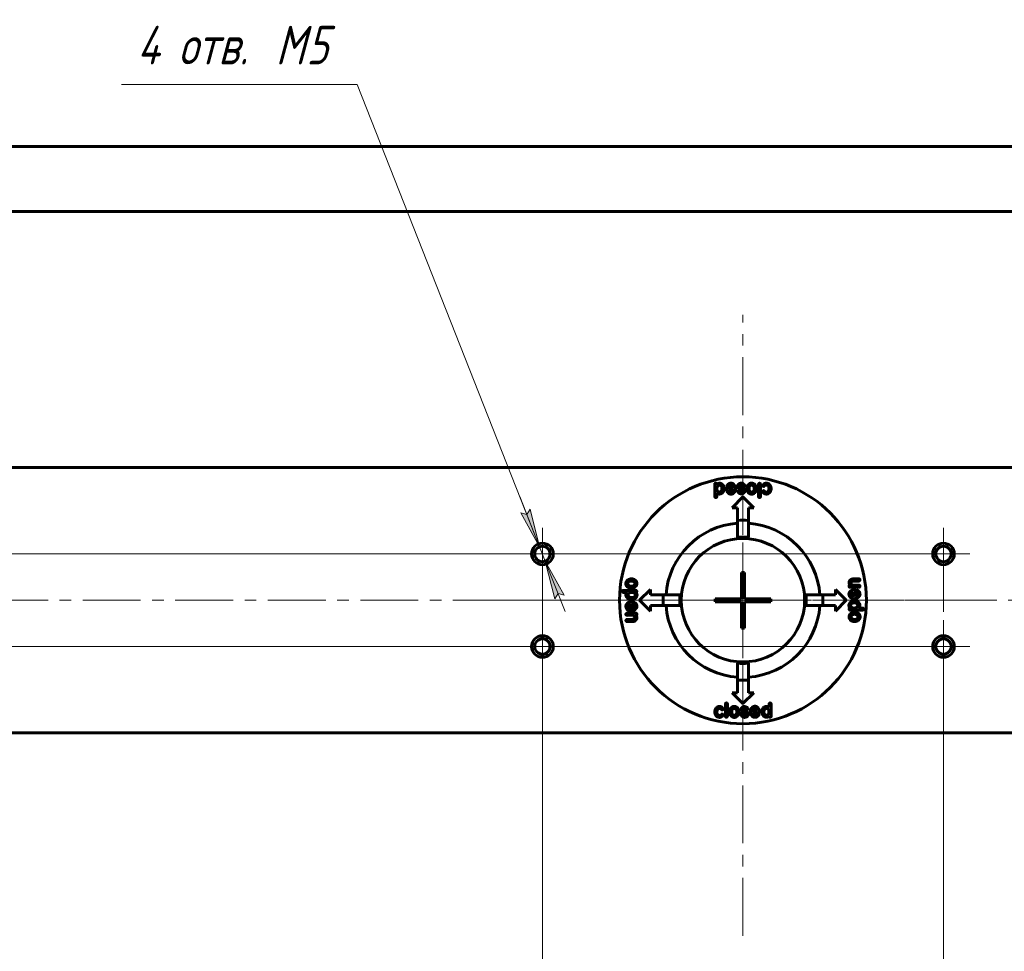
# Model space of a CAD drawing. Header units: millimetres. Extents: x 0 to 841, y 0 to 594.
# Tile 3 of 27: x 128 to 255, y 80 to 201. Entities that reach past the tile are written whole.
import ezdxf

# ---------------------------------------------------------------- set-up
doc = ezdxf.new("R2010")
doc.units = ezdxf.units.MM
for name, pattern in [('K5LT_AXLED', [12, 7.5, -1.5, 1.5, -1.5]), ('K5LT_BASIC', [0]), ('K5LT_THIN', [0])]:
    doc.linetypes.add(name, pattern=pattern)
doc.layers.add('Системный слой', color=7, linetype='Continuous')
doc.layers.add('Системный слой (1)', color=7, linetype='Continuous', true_color=0x6c6c6c)
doc.styles.add('KDIMTEXTSTYLE', font='txt', dxfattribs={"width": 0.96, "oblique": 15, "height": 5})
doc.styles.add('KTEXTSTYLE', font='txt', dxfattribs={"width": 0.96, "height": 5})
doc.dimstyles.new('KDIMSTYLE (0.40)', dxfattribs={"dimtxt": 5, "dimasz": 1, "dimexe": 2, "dimexo": 0, "dimgap": 1, "dimtad": 1, "dimlfac": 2.5, "dimtxsty": 'KDIMTEXTSTYLE', "dimsah": 1, "dimcen": 0, "dimdle": 1, "dimadec": 0, "dimazin": 0, "dimtfac": 0.667, "dimtmove": 0, "dimatfit": 3, "dimfxl": 1, "dimtvp": 1, "dimtolj": 1, "dimtzin": 0, "dimarcsym": 0})

# ---------------------------------------------------------------- blocks, each defined once
blk = doc.blocks.new('U56')
at = {"layer": 'Системный слой (1)', "color": 30, "linetype": 'K5LT_AXLED', "lineweight": 18, "true_color": 0xff8000}
for q in [(195.44, 133.44), (192.04, 119.44), (198.84, 119.44), (195.44, 116.04)]:
    blk.add_line((195.44, 119.44), q, dxfattribs=at)
blk = doc.blocks.new('U57')
at = {"layer": 'Системный слой (1)', "color": 30, "linetype": 'K5LT_AXLED', "lineweight": 18, "true_color": 0xff8000}
for q in [(195.44, 134.84), (192.04, 131.44), (229.44, 131.44), (195.44, 128.04)]:
    blk.add_line((195.44, 131.44), q, dxfattribs=at)
blk = doc.blocks.new('U58')
at = {"layer": 'Системный слой (1)', "color": 30, "linetype": 'K5LT_AXLED', "lineweight": 18, "true_color": 0xff8000}
for q in [(221.44, 162.44), (190.04, 125.44), (252.84, 125.44), (221.44, 81.94)]:
    blk.add_line((221.44, 125.44), q, dxfattribs=at)
blk = doc.blocks.new('U59')
at = {"layer": 'Системный слой (1)', "color": 30, "linetype": 'K5LT_AXLED', "lineweight": 18, "true_color": 0xff8000}
for q in [(247.44, 122.84), (213.44, 119.44), (250.84, 119.44), (247.44, 116.04)]:
    blk.add_line((247.44, 119.44), q, dxfattribs=at)
blk = doc.blocks.new('U60')
at = {"layer": 'Системный слой (1)', "color": 30, "linetype": 'K5LT_AXLED', "lineweight": 18, "true_color": 0xff8000}
for q in [(247.44, 134.84), (244.04, 131.44), (250.84, 131.44), (247.44, 117.44)]:
    blk.add_line((247.44, 131.44), q, dxfattribs=at)
blk = doc.blocks.new('D7')
at = {"layer": 'Системный слой (1)'}
for points in [[(195.07, 132.37), (193.85, 137.26), (193.42, 136.56), (192.63, 136.78)], [(198.25, 126.1), (195.81, 130.51), (197.03, 125.62), (197.46, 126.32)]]:
    blk.add_hatch(color=7, dxfattribs=at).paths.add_polyline_path(points)
at = {"layer": 'Системный слой (1)', "color": 7, "linetype": 'K5LT_THIN', "lineweight": 18}
for p, q in [((171.43, 192.31), (140.87, 192.31)), ((195.07, 132.37), (171.43, 192.31)), ((195.07, 132.37), (192.5, 138.88)), ((193.42, 136.56), (192.63, 136.78)), ((192.63, 136.78), (195.07, 132.37)), ((193.85, 137.26), (193.42, 136.56)), ((195.07, 132.37), (193.85, 137.26)), ((195.81, 130.51), (195.07, 132.37)), ((195.81, 130.51), (197.03, 125.62)), ((198.25, 126.1), (195.81, 130.51)), ((195.81, 130.51), (198.37, 124)), ((197.03, 125.62), (197.46, 126.32)), ((197.46, 126.32), (198.25, 126.1))]:
    blk.add_line(p, q, dxfattribs=at)
blk.add_wipeout([(142.87, 193.31), (142.87, 200.69), (168.37, 200.69), (168.37, 193.31)]).dxf.layer = 'Системный слой (1)'
at = {"layer": 'Системный слой (1)', "color": 7, "char_height": 5, "attachment_point": 1, "style": 'KTEXTSTYLE'}
for s, insert in [('\\fArial|b0|c204|p34;\\H5.0;\\W1.000;\\Q15;\\fGOST Type AU|b0|i0|c204|p34;\\Q15;\\W0.960;4 отв. ', (142.87, 199.9)), ('\\fArial|b0|c204|p34;\\H5.0;\\W1.000;\\Q15;\\fGOST Type AU|b0|i0|c204|p34;\\Q15;\\W0.960;M', (160.86, 199.9)), ('\\fArial|b0|c204|p34;\\H5.0;\\W1.000;\\Q15;\\fGOST Type AU|b0|i0|c204|p34;\\Q15;\\W0.960;5', (164.83, 199.9))]:
    blk.add_mtext(s, dxfattribs=dict(at, insert=insert))
blk = doc.blocks.new('KDIMARROW_01')
at = {"layer": 'Системный слой'}
blk.add_hatch(color=0, dxfattribs=at).paths.add_polyline_path([(0, 0), (-5, 0.66), (-4.5, 0), (-5, -0.66)])
at = {"layer": 'Системный слой', "color": 0, "linetype": 'K5LT_THIN', "lineweight": 18}
for p, q in [((-4.5, 0), (-5, 0.66)), ((-5, 0.66), (0, 0)), ((0, 0), (-5, -0.66)), ((-5, -0.66), (-4.5, 0))]:
    blk.add_line(p, q, dxfattribs=at)
at = {"layer": 'Системный слой (1)', "color": 0, "linetype": 'K5LT_THIN', "lineweight": 18}
blk.add_line((221.44, 125.44), (221.04, 125.44), dxfattribs=at)
blk = doc.blocks.new('D8')
at = {"layer": 'Системный слой (1)', "color": 7, "linetype": 'K5LT_THIN', "lineweight": 18}
for p, q in [((247.44, 131.44), (61.12, 131.44)), ((63.12, 131.44), (63.78, 126.44)), ((63.12, 131.44), (63.12, 119.44)), ((63.78, 126.44), (63.12, 126.94)), ((63.12, 123.94), (63.78, 124.44)), ((63.78, 124.44), (63.12, 119.44)), ((247.44, 119.44), (61.12, 119.44))]:
    blk.add_line(p, q, dxfattribs=at)
blk.add_wipeout([(62.12, 121.49), (54.74, 121.49), (54.74, 129.08), (62.12, 129.08)]).dxf.layer = 'Системный слой (1)'
at = {"layer": 'Системный слой (1)'}
for points in [[(63.78, 126.44), (63.12, 131.44), (62.47, 126.44), (63.12, 126.94)], [(63.12, 119.44), (63.78, 124.44), (63.12, 123.94), (62.47, 124.44)]]:
    blk.add_hatch(color=7, dxfattribs=at).paths.add_polyline_path(points)
at = {"layer": 'Системный слой (1)', "color": 7, "linetype": 'K5LT_THIN', "lineweight": 18}
for p, q in [((62.47, 126.44), (63.12, 131.44)), ((63.12, 126.94), (62.47, 126.44)), ((63.12, 119.44), (62.47, 124.44)), ((62.47, 124.44), (63.12, 123.94))]:
    blk.add_line(p, q, dxfattribs=at)
at = {"layer": 'Системный слой (1)', "color": 7, "insert": (55.54, 121.49), "char_height": 5, "attachment_point": 1, "rotation": 90, "style": 'KTEXTSTYLE'}
blk.add_mtext('\\fArial|b0|c204|p34;\\H5.0;\\W1.000;\\Q15;\\fGOST Type AU|b0|i0|c204|p34;\\Q15;\\W0.960;30', dxfattribs=at)
blk = doc.blocks.new('D9')
at = {"layer": 'Системный слой (1)'}
for points in [[(200.44, 46.23), (199.94, 46.89), (200.44, 47.55), (195.44, 46.89)], [(242.44, 46.23), (247.44, 46.89), (242.44, 47.55), (242.94, 46.89)]]:
    blk.add_hatch(color=7, dxfattribs=at).paths.add_polyline_path(points)
at = {"layer": 'Системный слой (1)', "color": 7, "linetype": 'K5LT_THIN', "lineweight": 18}
for p, q in [((195.44, 119.44), (195.44, 44.89)), ((247.44, 119.44), (247.44, 44.89)), ((195.44, 46.89), (200.44, 47.55)), ((200.44, 47.55), (199.94, 46.89)), ((242.94, 46.89), (242.44, 47.55)), ((242.44, 47.55), (247.44, 46.89)), ((200.44, 46.23), (195.44, 46.89)), ((195.44, 46.89), (247.44, 46.89)), ((199.94, 46.89), (200.44, 46.23)), ((247.44, 46.89), (242.44, 46.23)), ((242.44, 46.23), (242.94, 46.89))]:
    blk.add_line(p, q, dxfattribs=at)
blk.add_wipeout([(216.43, 47.89), (216.43, 55.27), (226.05, 55.27), (226.05, 47.89)]).dxf.layer = 'Системный слой (1)'
at = {"layer": 'Системный слой (1)', "color": 7, "insert": (216.43, 54.48), "char_height": 5, "attachment_point": 1, "style": 'KTEXTSTYLE'}
blk.add_mtext('\\fArial|b0|c204|p34;\\H5.0;\\W1.000;\\Q15;\\fGOST Type AU|b0|i0|c204|p34;\\Q15;\\W0.960;130', dxfattribs=at)
blk = doc.blocks.new('U61')
at = {"layer": 'Системный слой (1)', "color": 30, "linetype": 'K5LT_AXLED', "lineweight": 18, "true_color": 0xff8000}
for q in [(221.44, 135.44), (211.44, 125.44), (231.44, 125.44), (221.44, 115.44)]:
    blk.add_line((221.44, 125.44), q, dxfattribs=at)

msp = doc.modelspace()

# ---------------------------------------------------------------- linework, layer by layer
at = {"layer": 'Системный слой (1)', "color": 150, "linetype": 'K5LT_BASIC', "lineweight": 60, "true_color": 0x0080ff}
for p, q in [((350.9997, 184.2387), (91.8797, 184.2387)), ((350.9997, 175.8387), (91.8797, 175.8387)), ((350.9997, 142.6387), (91.8797, 142.6387)), ((217.7913, 138.8747), (217.7763, 140.4504)), ((223.4558, 138.8897), (223.4558, 140.4858)), ((223.715, 140.4722), (223.715, 138.9115)), ((224.4238, 140.6195), (224.496, 140.6195)), ((218.0641, 139.3139), (218.0573, 139.2989)), ((218.0573, 139.2989), (218.0573, 138.8747)), ((218.0641, 139.8392), (218.0641, 139.9538)), ((218.719, 139.9606), (218.719, 139.9183)), ((219, 139.932), (219, 139.9101)), ((219.3166, 139.7), (219.2948, 139.8733)), ((219.3671, 140.2621), (219.3671, 140.2757)), ((219.5103, 140.1543), (219.4748, 140.1543)), ((219.5185, 140.0165), (220.1938, 140.0247)), ((219.5758, 139.73), (219.5826, 139.7437)), ((219.8705, 139.183), (219.8268, 139.183)), ((219.9278, 139.449), (219.8705, 139.449)), ((220.1938, 139.7437), (220.187, 139.7082)), ((220.1938, 140.0247), (220.1938, 140.0315)), ((220.7847, 139.5131), (220.7847, 139.5568)), ((220.8856, 139.6359), (220.9075, 139.6359)), ((221.0016, 140.2116), (221.0016, 140.1748)), ((221.4177, 139.5786), (221.4177, 139.5923)), ((221.5978, 140.168), (221.5623, 140.168)), ((221.6851, 139.6209), (221.6851, 139.5418)), ((221.958, 139.9224), (221.9499, 139.9579)), ((222.5256, 140.3535), (222.5979, 140.3535)), ((223.9995, 139.5049), (223.9995, 139.5268)), ((224.1509, 140.1953), (224.1222, 140.1953)), ((224.5179, 139.2021), (224.4388, 139.2021)), ((224.5397, 140.3672), (224.4674, 140.3672)), ((224.4674, 139.4613), (224.5111, 139.4613)), ((220.0397, 137.4387), (221.4397, 138.8387)), ((221.4397, 138.8387), (222.8397, 137.4387)), ((220.7397, 137.4387), (220.0397, 137.4387)), ((220.7397, 135.7808), (220.7397, 137.4387)), ((222.1397, 137.4387), (222.1397, 135.7808)), ((222.8397, 137.4387), (222.1397, 137.4387)), ((220.7397, 133.6088), (220.7397, 135.7808)), ((222.1397, 135.7808), (222.1397, 133.6088)), ((221.2397, 129.0387), (221.2397, 125.6387)), ((221.6397, 129.0387), (221.2397, 129.0387)), ((221.6397, 125.6387), (221.6397, 129.0387)), ((235.1975, 127.6704), (235.1975, 127.7496)), ((235.7583, 128.2025), (236.4704, 128.2093)), ((236.4704, 127.9215), (236.3122, 127.9215)), ((205.7977, 126.5769), (205.7977, 126.5837)), ((205.9205, 126.7133), (207.5672, 126.7201)), ((206.2807, 126.4473), (206.0065, 126.4473)), ((206.3161, 126.4541), (206.2807, 126.4473)), ((206.5249, 127.5565), (206.5249, 127.6288)), ((206.956, 126.989), (206.9205, 126.9808)), ((207.0187, 126.4541), (207.076, 126.4541)), ((207.5672, 126.4623), (207.5672, 126.4541)), ((207.675, 126.6342), (207.675, 126.5769)), ((208.0397, 125.4387), (209.4397, 126.8387)), ((209.4397, 126.8387), (209.4397, 126.1387)), ((233.4397, 126.1387), (233.4397, 126.8387)), ((233.4397, 126.8387), (234.8397, 125.4387)), ((235.1907, 127.2243), (235.1907, 127.2748)), ((235.2903, 127.3894), (235.2985, 127.3894)), ((235.2985, 127.3894), (235.2985, 127.4044)), ((236.4922, 127.1166), (235.319, 127.1166)), ((235.701, 126.7945), (235.8742, 126.8163)), ((235.7078, 127.3894), (236.4636, 127.3962)), ((235.731, 126.5353), (235.7446, 126.5285)), ((236.0175, 126.5926), (236.0256, 125.9173)), ((236.1553, 126.6008), (236.1553, 126.6363)), ((236.263, 126.744), (236.2767, 126.744)), ((236.6136, 127.2598), (236.6136, 127.253)), ((206.2657, 126.0803), (206.2657, 126.1021)), ((206.5658, 126.1089), (206.5658, 126.1376)), ((207.0133, 125.5196), (206.9055, 125.5196)), ((207.1292, 125.5346), (207.0133, 125.5196)), ((209.4397, 124.0387), (208.0397, 125.4387)), ((209.4397, 126.1387), (211.0976, 126.1387)), ((211.0976, 126.1387), (213.2696, 126.1387)), ((221.2397, 125.6387), (217.8397, 125.6387)), ((217.8397, 125.6387), (217.8397, 125.2387)), ((217.8397, 125.2387), (221.2397, 125.2387)), ((221.2397, 125.2387), (221.2397, 121.8387)), ((225.0397, 125.6387), (221.6397, 125.6387)), ((221.6397, 125.2387), (225.0397, 125.2387)), ((221.6397, 121.8387), (221.6397, 125.2387)), ((225.0397, 125.2387), (225.0397, 125.6387)), ((229.6097, 126.1387), (231.7817, 126.1387)), ((231.7817, 126.1387), (233.4397, 126.1387)), ((234.8397, 125.4387), (233.4397, 124.0387)), ((235.1839, 126.2406), (235.1839, 126.2843)), ((235.4499, 126.1833), (235.4499, 126.2406)), ((235.7446, 125.9173), (235.7091, 125.9241)), ((235.7501, 125.3429), (235.866, 125.3579)), ((235.866, 125.3579), (235.9738, 125.3579)), ((236.0256, 125.9173), (236.0325, 125.9173)), ((206.6163, 124.1334), (206.6026, 124.1334)), ((206.7241, 124.2767), (206.7241, 124.2412)), ((206.8537, 124.9602), (206.8468, 124.9602)), ((206.8618, 124.2849), (206.8537, 124.9602)), ((207.1784, 124.0829), (207.0051, 124.0611)), ((207.1347, 124.9602), (207.1702, 124.9533)), ((207.1484, 124.3421), (207.1347, 124.349)), ((207.4294, 124.6941), (207.4294, 124.6368)), ((207.6954, 124.6368), (207.6954, 124.5932)), ((211.0976, 124.7387), (209.4397, 124.7387)), ((209.4397, 124.7387), (209.4397, 124.0387)), ((213.2696, 124.7387), (211.0976, 124.7387)), ((231.7817, 124.7387), (229.6097, 124.7387)), ((233.4397, 124.7387), (231.7817, 124.7387)), ((233.4397, 124.0387), (233.4397, 124.7387)), ((235.2044, 124.2433), (235.2044, 124.3006)), ((235.3121, 124.4152), (235.3121, 124.4233)), ((236.9588, 124.1641), (235.3121, 124.1573)), ((235.8606, 124.4233), (235.8033, 124.4233)), ((235.9233, 123.8885), (235.9588, 123.8967)), ((236.3135, 124.7685), (236.3135, 124.7399)), ((236.5632, 124.4233), (236.5986, 124.4302)), ((236.5986, 124.4302), (236.8729, 124.4302)), ((236.6136, 124.7972), (236.6136, 124.7753)), ((237.0816, 124.3006), (237.0816, 124.2937)), ((206.2657, 123.6177), (206.2657, 123.6245)), ((206.3871, 123.7609), (207.5603, 123.7609)), ((206.4089, 122.956), (206.5672, 122.956)), ((207.1211, 122.6749), (206.4089, 122.6681)), ((207.1715, 123.488), (206.4157, 123.4812)), ((207.589, 123.488), (207.5808, 123.488)), ((207.5808, 123.488), (207.5808, 123.473)), ((207.6818, 123.207), (207.6818, 123.1279)), ((207.6886, 123.6531), (207.6886, 123.6026)), ((236.3544, 123.321), (236.3544, 123.2486)), ((221.2397, 121.8387), (221.6397, 121.8387)), ((220.7397, 115.0967), (220.7397, 117.2687)), ((222.1397, 117.2687), (222.1397, 115.0967)), ((220.7397, 113.4387), (220.7397, 115.0967)), ((222.1397, 115.0967), (222.1397, 113.4387)), ((221.4397, 112.0387), (220.0397, 113.4387)), ((220.0397, 113.4387), (220.7397, 113.4387)), ((222.8397, 113.4387), (221.4397, 112.0387)), ((222.1397, 113.4387), (222.8397, 113.4387)), ((218.3614, 111.6754), (218.4406, 111.6754)), ((218.4119, 111.4162), (218.3683, 111.4162)), ((218.8799, 111.3725), (218.8799, 111.3507)), ((219.1643, 110.4053), (219.1643, 111.966)), ((219.4235, 111.9878), (219.4235, 110.3916)), ((221.1942, 111.2566), (221.1942, 111.3357)), ((221.4616, 111.2989), (221.4616, 111.2852)), ((221.9937, 111.2415), (221.9718, 111.2415)), ((222.0946, 111.3643), (222.0946, 111.3207)), ((222.6855, 111.1338), (222.6923, 111.1692)), ((222.9515, 111.4284), (223.0089, 111.4284)), ((223.0089, 111.6945), (223.0525, 111.6945)), ((223.3035, 111.1474), (223.2967, 111.1338)), ((223.5627, 111.1774), (223.5846, 111.0042)), ((224.8152, 111.5635), (224.822, 111.5785)), ((224.822, 111.5785), (224.822, 112.0028)), ((225.0881, 112.0028), (225.1031, 110.4271)), ((218.3396, 110.5103), (218.4119, 110.5103)), ((218.4556, 110.2579), (218.3833, 110.2579)), ((218.7284, 110.6822), (218.7571, 110.6822)), ((220.3538, 110.524), (220.2814, 110.524)), ((220.9213, 110.9551), (220.9295, 110.9196)), ((221.2815, 110.7095), (221.317, 110.7095)), ((221.8777, 110.6658), (221.8777, 110.7027)), ((223.3608, 110.8609), (222.6855, 110.8527)), ((222.6855, 110.8527), (222.6855, 110.8459)), ((223.369, 110.7231), (223.4045, 110.7231)), ((223.5123, 110.6154), (223.5123, 110.6017)), ((223.8793, 110.9455), (223.8793, 110.9673)), ((224.1604, 110.9169), (224.1604, 110.9591)), ((224.8152, 111.0383), (224.8152, 110.9237)), ((350.9997, 108.2387), (91.8797, 108.2387))]:
    msp.add_line(p, q, dxfattribs=at)
at = {"layer": 'Системный слой (1)', "color": 30, "linetype": 'K5LT_AXLED', "lineweight": 18, "true_color": 0xff8000}
for p, q in [((221.4397, 141.4387), (221.4397, 106.8387)), ((247.4397, 131.4387), (195.4397, 131.4387)), ((75.8397, 125.4387), (367.0397, 125.4387)), ((195.4397, 119.4387), (247.4397, 119.4387))]:
    msp.add_line(p, q, dxfattribs=at)
at = {"layer": 'Системный слой (1)', "color": 150, "linetype": 'K5LT_BASIC', "lineweight": 60, "true_color": 0x0080ff}
for centre, radius in [((221.4397, 125.4387), 16), ((195.4397, 131.4387), 1.4), ((221.4397, 125.4387), 8), ((247.4397, 131.4387), 1.4), ((195.4397, 131.4387), 1), ((247.4397, 131.4387), 1), ((195.4397, 119.4387), 1.4), ((195.4397, 119.4387), 1), ((247.4397, 119.4387), 1.4), ((247.4397, 119.4387), 1)]:
    msp.add_circle(centre, radius, dxfattribs=at)
for radius, start, end in [(10, 94.013987, 175.986013), (10.3657, 86.12784, 93.87216), (10, 4.013987, 85.986013), (8.2, 85.102937, 94.897063), (10.3657, 176.12784, 183.87216), (8.2, 175.102937, 184.897063), (8.2, 355.102937, 4.897063), (10.3657, 356.12784, 3.87216), (10, 184.013987, 265.986013), (10, 274.013987, 355.986013), (8.2, 265.102937, 274.897063), (10.3657, 266.12784, 273.87216)]:
    msp.add_arc((221.4397, 125.4387), radius, start, end, dxfattribs=at)
for points in [[(217.9127, 140.6018), (217.7763, 140.6018), (217.7763, 140.4504)], [(217.9209, 140.6086), (217.9127, 140.6086), (217.9127, 140.6018)], [(218.0641, 140.4858), (218.0014, 140.6086), (217.9209, 140.6086)], [(218.3956, 140.6086), (218.2046, 140.5936), (218.0641, 140.4858)], [(218.7544, 140.479), (218.5798, 140.6086), (218.3956, 140.6086)], [(219, 139.932), (219, 140.2621), (218.7544, 140.479)], [(219.5253, 140.4995), (219.3671, 140.374), (219.3671, 140.2757)], [(219.9141, 140.6141), (219.6631, 140.6141), (219.5253, 140.4995)], [(220.4244, 140.2253), (220.2238, 140.6141), (219.9141, 140.6141)], [(220.9429, 140.55), (220.7274, 140.3972), (220.7274, 140.1898)], [(221.2458, 140.6209), (221.1189, 140.6209), (220.9429, 140.55)], [(221.6264, 140.4408), (221.4341, 140.6209), (221.2458, 140.6209)], [(221.7056, 140.2908), (221.7056, 140.3426), (221.6264, 140.4408)], [(222.1954, 140.4981), (221.9499, 140.2389), (221.9499, 139.9579)], [(222.5624, 140.6264), (222.3564, 140.6264), (222.1954, 140.4981)], [(223.0658, 140.3317), (222.8612, 140.6264), (222.5624, 140.6264)], [(223.5786, 140.6086), (223.4872, 140.6086), (223.4558, 140.4858)], [(223.715, 140.4722), (223.715, 140.5854), (223.5786, 140.6086)], [(224.1577, 140.5186), (224.0077, 140.3931), (224.0077, 140.318)], [(224.4238, 140.6195), (224.3119, 140.6195), (224.1577, 140.5186)], [(224.7771, 140.5472), (224.5875, 140.6195), (224.496, 140.6195)], [(225.0854, 139.8787), (225.0854, 140.3603), (224.7771, 140.5472)], [(218.4311, 140.3426), (218.116, 140.3426), (218.0641, 139.9538)], [(218.0641, 139.8392), (218.0641, 139.655), (218.2224, 139.5295)], [(218.0641, 139.3139), (218.1883, 139.2253), (218.337, 139.2062)], [(218.2224, 139.5295), (218.2783, 139.4858), (218.3738, 139.464)], [(218.337, 139.2062), (218.5962, 139.2062), (218.7408, 139.3139)], [(218.3738, 139.464), (218.6589, 139.464), (218.7121, 139.8392)], [(218.5539, 140.2921), (218.4761, 140.3426), (218.4311, 140.3426)], [(218.719, 139.9606), (218.719, 140.1543), (218.5539, 140.2921)], [(218.7121, 139.8392), (218.719, 139.8392), (218.719, 139.9183)], [(218.7408, 139.3139), (219, 139.5582), (219, 139.9101)], [(219.5185, 140.0165), (219.2948, 140.0165), (219.2948, 139.8733)], [(219.3166, 139.7), (219.3712, 139.4886), (219.5253, 139.3262)], [(219.3671, 140.2621), (219.3848, 140.1721), (219.4748, 140.1543)], [(219.5103, 140.1543), (219.5471, 140.1543), (219.6113, 140.2184)], [(219.5253, 139.3262), (219.7177, 139.183), (219.8268, 139.183)], [(219.5758, 139.73), (219.6699, 139.449), (219.8705, 139.449)], [(220.172, 139.7505), (220.0096, 139.7505), (219.5826, 139.7437)], [(219.6113, 140.2184), (219.7027, 140.3549), (219.8773, 140.3549)], [(219.8705, 139.183), (220.0533, 139.183), (220.2088, 139.2839)], [(219.8773, 140.3549), (220.116, 140.3549), (220.1938, 140.0315)], [(219.9278, 139.449), (220.086, 139.449), (220.187, 139.7082)], [(220.1938, 139.7437), (220.1802, 139.7505), (220.172, 139.7505)], [(220.2088, 139.2839), (220.4817, 139.5159), (220.4817, 139.8951)], [(220.4817, 139.8951), (220.468, 140.0452), (220.4244, 140.2253)], [(220.7274, 140.1898), (220.7274, 140.0861), (220.7929, 139.9879)], [(220.8856, 139.6359), (220.8284, 139.6359), (220.7847, 139.5568)], [(220.7847, 139.5131), (220.842, 139.273), (221.239, 139.2184)], [(220.7929, 139.9879), (220.8584, 139.8637), (221.2103, 139.7723)], [(221.0944, 139.5131), (220.9689, 139.6359), (220.9075, 139.6359)], [(221.0016, 140.2116), (221.0016, 140.3371), (221.224, 140.3699)], [(221.3181, 140.0165), (221.0016, 140.0725), (221.0016, 140.1748)], [(221.2458, 139.4777), (221.1735, 139.4777), (221.0944, 139.5131)], [(221.2103, 139.7723), (221.4177, 139.7246), (221.4177, 139.5923)], [(221.224, 140.3699), (221.3645, 140.3426), (221.4259, 140.2908)], [(221.239, 139.2184), (221.3181, 139.2157), (221.3604, 139.2253)], [(221.4177, 139.5786), (221.3795, 139.4777), (221.2458, 139.4777)], [(221.6851, 139.6209), (221.6851, 139.8815), (221.3181, 140.0165)], [(221.3604, 139.2253), (221.4695, 139.2607), (221.5337, 139.3126)], [(221.4259, 140.2908), (221.5091, 140.168), (221.5623, 140.168)], [(221.5337, 139.3126), (221.6537, 139.3985), (221.6851, 139.5418)], [(221.5978, 140.168), (221.6783, 140.168), (221.7056, 140.2908)], [(221.958, 139.9224), (221.9499, 139.9224), (221.9499, 139.9156)], [(221.9499, 139.9156), (221.9499, 139.9047), (221.9717, 139.7423)], [(221.9717, 139.7423), (222.1217, 139.1952), (222.576, 139.1952)], [(222.2459, 140.0806), (222.2309, 139.977), (222.2241, 139.9579)], [(222.2241, 139.9579), (222.2241, 139.6264), (222.4546, 139.4899)], [(222.5256, 140.3535), (222.3509, 140.3535), (222.2459, 140.0806)], [(222.4546, 139.4899), (222.5256, 139.4613), (222.5829, 139.4613)], [(222.576, 139.1952), (222.7097, 139.1952), (222.8421, 139.2607)], [(222.5829, 139.4613), (222.7875, 139.4613), (222.8789, 139.7423)], [(222.8994, 139.8787), (222.8994, 140.2812), (222.5979, 140.3535)], [(222.8421, 139.2607), (223.1736, 139.4804), (223.1736, 139.8787)], [(222.8789, 139.7423), (222.8994, 139.7983), (222.8994, 139.8787)], [(223.1736, 139.8787), (223.1736, 140.1366), (223.0658, 140.3317)], [(224.1291, 139.6482), (223.9995, 139.6318), (223.9995, 139.5268)], [(223.9995, 139.5049), (223.9995, 139.4258), (224.1727, 139.2962)], [(224.0077, 140.318), (224.0363, 140.1953), (224.1222, 140.1953)], [(224.3378, 139.4899), (224.1795, 139.6482), (224.1291, 139.6482)], [(224.1509, 140.1953), (224.1809, 140.1953), (224.2232, 140.2307)], [(224.1727, 139.2962), (224.2873, 139.2212), (224.4388, 139.2021)], [(224.2232, 140.2307), (224.3419, 140.3672), (224.4674, 140.3672)], [(224.4674, 139.4613), (224.421, 139.4613), (224.3378, 139.4899)], [(224.8126, 139.8637), (224.7443, 139.4613), (224.5111, 139.4613)], [(224.5179, 139.2021), (224.6434, 139.2021), (224.7839, 139.2894)], [(224.5397, 140.3672), (224.8194, 140.2607), (224.8194, 139.9224)], [(224.7839, 139.2894), (225.0854, 139.5186), (225.0854, 139.8787)], [(224.8194, 139.9224), (224.8126, 139.8937), (224.8126, 139.8637)], [(217.7913, 138.8747), (217.7913, 138.7819), (217.9127, 138.7532)], [(217.9127, 138.7532), (218.0573, 138.7737), (218.0573, 138.8747)], [(223.4558, 138.8897), (223.4558, 138.7737), (223.5923, 138.7532)], [(223.5923, 138.7532), (223.715, 138.7723), (223.715, 138.9115)], [(206.5467, 128.0968), (206.252, 127.8921), (206.252, 127.5933)], [(206.9996, 127.9303), (206.5972, 127.9303), (206.5249, 127.6288)], [(206.9996, 128.2045), (206.7418, 128.2045), (206.5467, 128.0968)], [(207.6177, 127.873), (207.398, 128.2045), (206.9996, 128.2045)], [(207.1361, 127.9099), (207.0801, 127.9303), (206.9996, 127.9303)], [(207.4171, 127.6138), (207.4171, 127.8184), (207.1361, 127.9099)], [(207.6831, 127.607), (207.6831, 127.7407), (207.6177, 127.873)], [(235.3981, 128.1166), (235.1975, 127.9433), (235.1975, 127.7496)], [(235.1975, 127.6704), (235.1975, 127.5504), (235.2985, 127.4044)], [(235.7583, 128.2025), (235.5604, 128.2025), (235.3981, 128.1166)], [(235.4636, 127.7059), (235.4636, 127.8287), (235.5645, 127.886)], [(235.5932, 127.4331), (235.4636, 127.5831), (235.4636, 127.7059)], [(235.5645, 127.886), (235.5645, 127.9215), (236.3122, 127.9215)], [(236.6136, 128.0579), (236.5945, 128.2093), (236.4704, 128.2093)], [(236.4704, 127.9215), (236.6136, 127.9569), (236.6136, 128.0579)], [(205.9205, 126.7133), (205.8277, 126.7133), (205.7977, 126.5837)], [(205.7977, 126.5769), (205.7977, 126.5592), (205.8196, 126.5128)], [(205.8196, 126.5128), (205.8619, 126.4473), (206.0065, 126.4473)], [(206.252, 127.5933), (206.252, 127.3873), (206.3803, 127.2264)], [(206.3735, 126.4473), (206.2657, 126.3054), (206.2657, 126.1021)], [(206.3161, 126.4541), (206.3161, 126.4473), (206.3735, 126.4473)], [(206.3803, 127.2264), (206.6395, 126.9808), (206.9205, 126.9808)], [(206.5249, 127.5565), (206.5249, 127.3819), (206.7977, 127.2768)], [(206.7377, 126.39), (206.5658, 126.2699), (206.5658, 126.1376)], [(207.0187, 126.4541), (206.8496, 126.4405), (206.7377, 126.39)], [(206.7977, 127.2768), (206.9014, 127.2618), (206.9205, 127.255)], [(206.9205, 127.255), (207.252, 127.255), (207.3885, 127.4856)], [(206.956, 126.989), (206.956, 126.9808), (206.9628, 126.9808)], [(206.9628, 126.9808), (206.9737, 126.9808), (207.1361, 127.0026)], [(207.4785, 126.1171), (207.4785, 126.3927), (207.076, 126.4541)], [(207.1361, 127.0026), (207.6831, 127.1527), (207.6831, 127.607)], [(207.3885, 127.4856), (207.4171, 127.5565), (207.4171, 127.6138)], [(207.675, 126.6342), (207.619, 126.7201), (207.5672, 126.7201)], [(207.5672, 126.4623), (207.6545, 126.4623), (207.675, 126.5769)], [(207.705, 126.1171), (207.705, 126.3013), (207.5672, 126.4541)], [(235.3271, 126.5858), (235.1839, 126.3934), (235.1839, 126.2843)], [(235.2903, 127.3894), (235.1907, 127.3417), (235.1907, 127.2748)], [(235.1907, 127.2243), (235.2371, 127.1166), (235.319, 127.1166)], [(235.701, 126.7945), (235.4895, 126.7399), (235.3271, 126.5858)], [(235.731, 126.5353), (235.4499, 126.4412), (235.4499, 126.2406)], [(235.7078, 127.3894), (235.6287, 127.3894), (235.5932, 127.4331)], [(235.7514, 125.9391), (235.7514, 126.1015), (235.7446, 126.5285)], [(236.0175, 126.5926), (236.0175, 126.8163), (235.8742, 126.8163)], [(236.263, 126.744), (236.173, 126.7263), (236.1553, 126.6363)], [(236.1553, 126.6008), (236.1553, 126.5639), (236.2194, 126.4998)], [(236.2194, 126.4998), (236.3558, 126.4084), (236.3558, 126.2338)], [(236.5004, 126.5858), (236.3749, 126.744), (236.2767, 126.744)], [(236.6136, 127.2598), (236.6136, 127.384), (236.4636, 127.3962)], [(236.4922, 127.1166), (236.5523, 127.1166), (236.6068, 127.2025)], [(236.615, 126.197), (236.615, 126.448), (236.5004, 126.5858)], [(236.6068, 127.2025), (236.6136, 127.2175), (236.6136, 127.253)], [(206.6531, 125.1907), (206.2643, 124.9902), (206.2643, 124.6805)], [(206.2657, 126.0803), (206.2657, 125.9043), (206.4239, 125.7215)], [(206.4239, 125.7215), (206.6913, 125.5196), (206.9055, 125.5196)], [(206.5658, 126.1089), (206.5658, 125.8511), (206.9396, 125.7788)], [(206.9833, 125.248), (206.8332, 125.2344), (206.6531, 125.1907)], [(206.9396, 125.7788), (207.3516, 125.7788), (207.4649, 126.0094)], [(207.5945, 124.9752), (207.3625, 125.248), (206.9833, 125.248)], [(207.1292, 125.5346), (207.3475, 125.5878), (207.488, 125.6778)], [(207.4649, 126.0094), (207.4785, 126.0939), (207.4785, 126.1171)], [(207.488, 125.6778), (207.705, 125.8797), (207.705, 126.1171)], [(235.3913, 125.1996), (235.1744, 124.9977), (235.1744, 124.7603)], [(235.1839, 126.2406), (235.1839, 126.0578), (235.2849, 125.9023)], [(235.2849, 125.9023), (235.5168, 125.6294), (235.896, 125.6294)], [(235.7501, 125.3429), (235.5318, 125.2896), (235.3913, 125.1996)], [(235.4499, 126.1833), (235.4499, 126.0251), (235.7091, 125.9241)], [(235.7446, 125.9173), (235.7514, 125.9309), (235.7514, 125.9391)], [(235.896, 125.6294), (236.0461, 125.6431), (236.2262, 125.6867)], [(236.4554, 125.156), (236.188, 125.3579), (235.9738, 125.3579)], [(236.3558, 126.2338), (236.3558, 125.9951), (236.0325, 125.9173)], [(236.2262, 125.6867), (236.615, 125.8873), (236.615, 126.197)], [(236.6136, 124.7972), (236.6136, 124.9731), (236.4554, 125.156)], [(206.2643, 124.6805), (206.2643, 124.4295), (206.3789, 124.2917)], [(206.3789, 124.2917), (206.5044, 124.1334), (206.6026, 124.1334)], [(206.5235, 124.6437), (206.5235, 124.8824), (206.8468, 124.9602)], [(206.6599, 124.3776), (206.5235, 124.469), (206.5235, 124.6437)], [(206.6163, 124.1334), (206.7063, 124.1512), (206.7241, 124.2412)], [(206.7241, 124.2767), (206.7241, 124.3135), (206.6599, 124.3776)], [(206.8618, 124.2849), (206.8618, 124.0611), (207.0051, 124.0611)], [(207.1347, 124.9602), (207.1279, 124.9465), (207.1279, 124.9383)], [(207.1279, 124.9383), (207.1279, 124.776), (207.1347, 124.349)], [(207.1484, 124.3421), (207.4294, 124.4363), (207.4294, 124.6368)], [(207.4294, 124.6941), (207.4294, 124.8524), (207.1702, 124.9533)], [(207.1784, 124.0829), (207.3898, 124.1375), (207.5522, 124.2917)], [(207.5522, 124.2917), (207.6954, 124.484), (207.6954, 124.5932)], [(207.6954, 124.6368), (207.6954, 124.8196), (207.5945, 124.9752)], [(235.1744, 124.7603), (235.1744, 124.5761), (235.3121, 124.4233)], [(235.7432, 123.8748), (235.1962, 123.7248), (235.1962, 123.2705)], [(235.3121, 124.4152), (235.2248, 124.4152), (235.2044, 124.3006)], [(235.2044, 124.2433), (235.2603, 124.1573), (235.3121, 124.1573)], [(235.4145, 124.8681), (235.4008, 124.7835), (235.4008, 124.7603)], [(235.4008, 124.7603), (235.4008, 124.4847), (235.8033, 124.4233)], [(235.9397, 125.0987), (235.5277, 125.0987), (235.4145, 124.8681)], [(235.9165, 123.8967), (235.9056, 123.8967), (235.7432, 123.8748)], [(235.8606, 124.4233), (236.0298, 124.437), (236.1416, 124.4875)], [(235.9233, 123.8885), (235.9233, 123.8967), (235.9165, 123.8967)], [(236.3135, 124.7685), (236.3135, 125.0263), (235.9397, 125.0987)], [(236.4991, 123.6511), (236.2398, 123.8967), (235.9588, 123.8967)], [(236.1416, 124.4875), (236.3135, 124.6075), (236.3135, 124.7399)], [(236.5059, 124.4302), (236.6136, 124.5721), (236.6136, 124.7753)], [(236.5632, 124.4233), (236.5632, 124.4302), (236.5059, 124.4302)], [(237.0598, 124.3647), (237.0175, 124.4302), (236.8729, 124.4302)], [(236.9588, 124.1641), (237.0516, 124.1641), (237.0816, 124.2937)], [(237.0816, 124.3006), (237.0816, 124.3183), (237.0598, 124.3647)], [(206.2725, 123.6749), (206.2657, 123.6599), (206.2657, 123.6245)], [(206.2657, 123.6177), (206.2657, 123.4935), (206.4157, 123.4812)], [(206.4089, 122.956), (206.2657, 122.9205), (206.2657, 122.8196)], [(206.2657, 122.8196), (206.2848, 122.6681), (206.4089, 122.6681)], [(206.3871, 123.7609), (206.3271, 123.7609), (206.2725, 123.6749)], [(207.3148, 122.9915), (207.3148, 122.956), (206.5672, 122.956)], [(207.1211, 122.6749), (207.3189, 122.6749), (207.4812, 122.7609)], [(207.1715, 123.488), (207.2507, 123.488), (207.2861, 123.4444)], [(207.2861, 123.4444), (207.4157, 123.2943), (207.4157, 123.1715)], [(207.4157, 123.1715), (207.4157, 123.0488), (207.3148, 122.9915)], [(207.4812, 122.7609), (207.6818, 122.9342), (207.6818, 123.1279)], [(207.6886, 123.6531), (207.6422, 123.7609), (207.5603, 123.7609)], [(207.6818, 123.207), (207.6818, 123.3271), (207.5808, 123.473)], [(207.589, 123.488), (207.6886, 123.5358), (207.6886, 123.6026)], [(235.1962, 123.2705), (235.1962, 123.1368), (235.2617, 123.0044)], [(235.2617, 123.0044), (235.4813, 122.6729), (235.8797, 122.6729)], [(235.4909, 123.3919), (235.4622, 123.321), (235.4622, 123.2636)], [(235.4622, 123.2636), (235.4622, 123.059), (235.7432, 122.9676)], [(235.9588, 123.6224), (235.6273, 123.6224), (235.4909, 123.3919)], [(235.7432, 122.9676), (235.7992, 122.9471), (235.8797, 122.9471)], [(235.8797, 122.9471), (236.2821, 122.9471), (236.3544, 123.2486)], [(235.8797, 122.6729), (236.1375, 122.6729), (236.3326, 122.7807)], [(236.0816, 123.6006), (235.9779, 123.6156), (235.9588, 123.6224)], [(236.3544, 123.321), (236.3544, 123.4956), (236.0816, 123.6006)], [(236.3326, 122.7807), (236.6273, 122.9853), (236.6273, 123.2841)], [(236.6273, 123.2841), (236.6273, 123.4901), (236.4991, 123.6511)], [(218.0954, 111.5881), (217.7939, 111.3589), (217.7939, 110.9987)], [(218.0668, 111.0137), (218.135, 111.4162), (218.3683, 111.4162)], [(218.3614, 111.6754), (218.2359, 111.6754), (218.0954, 111.5881)], [(218.4119, 111.4162), (218.4583, 111.4162), (218.5415, 111.3875)], [(218.7066, 111.5812), (218.592, 111.6563), (218.4406, 111.6754)], [(218.5415, 111.3875), (218.6998, 111.2293), (218.7503, 111.2293)], [(218.8799, 111.3725), (218.8799, 111.4516), (218.7066, 111.5812)], [(218.7503, 111.2293), (218.8799, 111.2456), (218.8799, 111.3507)], [(219.2871, 112.1242), (219.1643, 112.1051), (219.1643, 111.966)], [(219.4235, 111.9878), (219.4235, 112.1038), (219.2871, 112.1242)], [(220.0372, 111.6167), (219.7057, 111.3971), (219.7057, 110.9987)], [(220.0004, 111.1351), (219.9799, 111.0792), (219.9799, 110.9987)], [(220.2964, 111.4162), (220.0918, 111.4162), (220.0004, 111.1351)], [(220.3033, 111.6822), (220.1696, 111.6822), (220.0372, 111.6167)], [(220.4247, 111.3875), (220.3538, 111.4162), (220.2964, 111.4162)], [(220.9076, 111.1351), (220.7576, 111.6822), (220.3033, 111.6822)], [(220.6553, 110.9196), (220.6553, 111.2511), (220.4247, 111.3875)], [(220.9295, 110.9619), (220.9295, 110.9728), (220.9076, 111.1351)], [(221.3457, 111.5649), (221.2256, 111.4789), (221.1942, 111.3357)], [(221.1942, 111.2566), (221.1942, 110.996), (221.5612, 110.8609)], [(221.5189, 111.6522), (221.4098, 111.6167), (221.3457, 111.5649)], [(221.4616, 111.2989), (221.4998, 111.3998), (221.6335, 111.3998)], [(221.669, 111.1051), (221.4616, 111.1529), (221.4616, 111.2852)], [(221.6403, 111.659), (221.5612, 111.6617), (221.5189, 111.6522)], [(221.6335, 111.3998), (221.7058, 111.3998), (221.7849, 111.3643)], [(222.0946, 111.3643), (222.0373, 111.6044), (221.6403, 111.659)], [(222.0864, 110.8896), (222.021, 111.0137), (221.669, 111.1051)], [(221.7849, 111.3643), (221.9105, 111.2415), (221.9718, 111.2415)], [(221.9937, 111.2415), (222.051, 111.2415), (222.0946, 111.3207)], [(222.6705, 111.5935), (222.3977, 111.3616), (222.3977, 110.9823)], [(223.0089, 111.6945), (222.826, 111.6945), (222.6705, 111.5935)], [(222.6855, 111.1338), (222.6992, 111.127), (222.7073, 111.127)], [(222.9515, 111.4284), (222.7933, 111.4284), (222.6923, 111.1692)], [(222.7073, 111.127), (222.8697, 111.127), (223.2967, 111.1338)], [(223.3035, 111.1474), (223.2094, 111.4284), (223.0089, 111.4284)], [(223.354, 111.5512), (223.1616, 111.6945), (223.0525, 111.6945)], [(223.5627, 111.1774), (223.5082, 111.3889), (223.354, 111.5512)], [(224.1385, 111.5635), (223.8793, 111.3193), (223.8793, 110.9673)], [(224.5423, 111.6713), (224.2832, 111.6713), (224.1385, 111.5635)], [(224.5055, 111.4134), (224.2204, 111.4134), (224.1672, 111.0383)], [(224.657, 111.348), (224.601, 111.3916), (224.5055, 111.4134)], [(224.8152, 111.5635), (224.6911, 111.6522), (224.5423, 111.6713)], [(224.8152, 111.0383), (224.8152, 111.2225), (224.657, 111.348)], [(224.9666, 112.1242), (224.822, 112.1038), (224.822, 112.0028)], [(225.0881, 112.0028), (225.0881, 112.0956), (224.9666, 112.1242)], [(217.7939, 110.9987), (217.7939, 110.5171), (218.1022, 110.3302)], [(218.0599, 110.9551), (218.0668, 110.9837), (218.0668, 111.0137)], [(218.3396, 110.5103), (218.0599, 110.6167), (218.0599, 110.9551)], [(218.1022, 110.3302), (218.2919, 110.2579), (218.3833, 110.2579)], [(218.6561, 110.6467), (218.5374, 110.5103), (218.4119, 110.5103)], [(218.4556, 110.2579), (218.5674, 110.2579), (218.7216, 110.3589)], [(218.7284, 110.6822), (218.6984, 110.6822), (218.6561, 110.6467)], [(218.7216, 110.3589), (218.8717, 110.4844), (218.8717, 110.5594)], [(218.8717, 110.5594), (218.843, 110.6822), (218.7571, 110.6822)], [(219.1643, 110.4053), (219.1643, 110.292), (219.3007, 110.2688)], [(219.3007, 110.2688), (219.3921, 110.2688), (219.4235, 110.3916)], [(219.7057, 110.9987), (219.7057, 110.7409), (219.8135, 110.5458)], [(219.8135, 110.5458), (220.0181, 110.2511), (220.3169, 110.2511)], [(219.9799, 110.9987), (219.9799, 110.5963), (220.2814, 110.524)], [(220.3169, 110.2511), (220.5229, 110.2511), (220.6839, 110.3793)], [(220.3538, 110.524), (220.5284, 110.524), (220.6334, 110.7968)], [(220.6334, 110.7968), (220.6484, 110.9005), (220.6553, 110.9196)], [(220.6839, 110.3793), (220.9295, 110.6385), (220.9295, 110.9196)], [(220.9213, 110.9551), (220.9295, 110.9551), (220.9295, 110.9619)], [(221.2815, 110.7095), (221.201, 110.7095), (221.1738, 110.5867)], [(221.1738, 110.5867), (221.1738, 110.5349), (221.2529, 110.4366)], [(221.2529, 110.4366), (221.4452, 110.2566), (221.6335, 110.2566)], [(221.4534, 110.5867), (221.3702, 110.7095), (221.317, 110.7095)], [(221.6553, 110.5076), (221.5148, 110.5349), (221.4534, 110.5867)], [(221.5612, 110.8609), (221.8777, 110.805), (221.8777, 110.7027)], [(221.6335, 110.2566), (221.7604, 110.2566), (221.9364, 110.3275)], [(221.8777, 110.6658), (221.8777, 110.5403), (221.6553, 110.5076)], [(221.9364, 110.3275), (222.1519, 110.4803), (222.1519, 110.6877)], [(222.1519, 110.6877), (222.1519, 110.7913), (222.0864, 110.8896)], [(222.3977, 110.9823), (222.4113, 110.8323), (222.455, 110.6522)], [(222.455, 110.6522), (222.6555, 110.2634), (222.9652, 110.2634)], [(223.002, 110.5226), (222.7633, 110.5226), (222.6855, 110.8459)], [(222.9652, 110.2634), (223.2162, 110.2634), (223.354, 110.378)], [(223.2681, 110.659), (223.1767, 110.5226), (223.002, 110.5226)], [(223.369, 110.7231), (223.3322, 110.7231), (223.2681, 110.659)], [(223.354, 110.378), (223.5123, 110.5035), (223.5123, 110.6017)], [(223.3608, 110.8609), (223.5846, 110.8609), (223.5846, 111.0042)], [(223.5123, 110.6154), (223.4945, 110.7054), (223.4045, 110.7231)], [(223.8793, 110.9455), (223.8793, 110.6154), (224.1249, 110.3984)], [(224.1249, 110.3984), (224.2995, 110.2688), (224.4837, 110.2688)], [(224.1672, 111.0383), (224.1604, 111.0383), (224.1604, 110.9591)], [(224.1604, 110.9169), (224.1604, 110.7231), (224.3254, 110.5853)], [(224.3254, 110.5853), (224.4032, 110.5349), (224.4482, 110.5349)], [(224.4482, 110.5349), (224.7634, 110.5349), (224.8152, 110.9237)], [(224.4837, 110.2688), (224.6747, 110.2838), (224.8152, 110.3916)], [(224.8152, 110.3916), (224.878, 110.2688), (224.9585, 110.2688)], [(224.9585, 110.2688), (224.9666, 110.2688), (224.9666, 110.2757)], [(224.9666, 110.2757), (225.1031, 110.2757), (225.1031, 110.4271)]]:
    msp.add_open_spline(points, degree=2, dxfattribs=at)

# ---------------------------------------------------------------- block references
at = {"layer": 'Системный слой (1)'}
for name in ['U58', 'U57', 'U60', 'U56', 'U59']:
    msp.add_blockref(name, (0, 0), dxfattribs=at)

# ---------------------------------------------------------------- next in the draw order: dimensions: what is measured, and where the dimension line sits
at = {"layer": 'Системный слой (1)', "color": 7}
dim = msp.add_diameter_dim_2p(p1=(196.3569, 129.1131), p2=(194.5224, 133.7644), dimstyle='KDIMSTYLE (0.40)', override={"dimtih": 1, "dimtoh": 1, "dimpost": '\\fGOST Type AU|b0|c204|p34;\\H5.0;\\W0.960;\\Q15;\\fGOST Type AU|b0|i0|c204|p34;\\Q15;4 отв. \\fGOST Type AU|b0|c204|p34;\\H5.0;\\W0.960;\\Q15;М<>', "dimblk1": 'KDIMARROW_01', "dimblk2": 'KDIMARROW_01', "dimclrt": 7, "dimtol": 1, "dimtp": 0, "dimtm": 0, "dimtdec": 5, "dimtmove": 1, "dimatfit": 2, "dimtolj": 1}, dxfattribs=at)
dim.commit()
dim.dimension.update_dxf_attribs({"geometry": 'D7', "text_midpoint": (169.4314, 192.3109), "dimtype": 163})

# ---------------------------------------------------------------- next in the draw order: dimensions: what is measured, and where the dimension line sits
dim = msp.add_linear_dim(base=(63.1242, 131.4387), p1=(247.4397, 119.4387), p2=(247.4397, 131.4387), angle=90, dimstyle='KDIMSTYLE (0.40)', override={"dimexo": 0, "dimpost": '\\fGOST Type AU|b0|c204|p34;\\H5.0;\\W0.960;\\Q15;<>', "dimblk1": 'KDIMARROW_01', "dimblk2": 'KDIMARROW_01', "dimse1": 0, "dimse2": 0, "dimclrt": 7, "dimtol": 1, "dimtp": 0, "dimtm": 0, "dimtdec": 5, "dimtolj": 1}, dxfattribs=at)
dim.commit()
dim.dimension.update_dxf_attribs({"geometry": 'D8', "text_midpoint": (63.1242, 125.4387), "dimtype": 160})

# ---------------------------------------------------------------- next in the draw order: dimensions: what is measured, and where the dimension line sits
dim = msp.add_linear_dim(base=(195.4397, 46.89), p1=(247.4397, 119.4387), p2=(195.4397, 119.4387), dimstyle='KDIMSTYLE (0.40)', override={"dimexo": 0, "dimpost": '\\fGOST Type AU|b0|c204|p34;\\H5.0;\\W0.960;\\Q15;<>', "dimblk1": 'KDIMARROW_01', "dimblk2": 'KDIMARROW_01', "dimse1": 0, "dimse2": 0, "dimclrt": 7, "dimtol": 1, "dimtp": 0, "dimtm": 0, "dimtdec": 5, "dimtolj": 1}, dxfattribs=at)
dim.commit()
dim.dimension.update_dxf_attribs({"geometry": 'D9', "text_midpoint": (221.4397, 46.89), "dimtype": 160})

# ---------------------------------------------------------------- next in the draw order: linework, layer by layer
at = {"layer": 'Системный слой (1)', "color": 30, "linetype": 'K5LT_AXLED', "lineweight": 18, "true_color": 0xff8000}
for p, q in [((195.4397, 131.4387), (195.4397, 119.4387)), ((247.4397, 131.4387), (247.4397, 119.4387))]:
    msp.add_line(p, q, dxfattribs=at)

# ---------------------------------------------------------------- next in the draw order: block references
at = {"layer": 'Системный слой (1)'}
msp.add_blockref('U61', (0, 0), dxfattribs=at)

doc.saveas('drawing.dxf')
